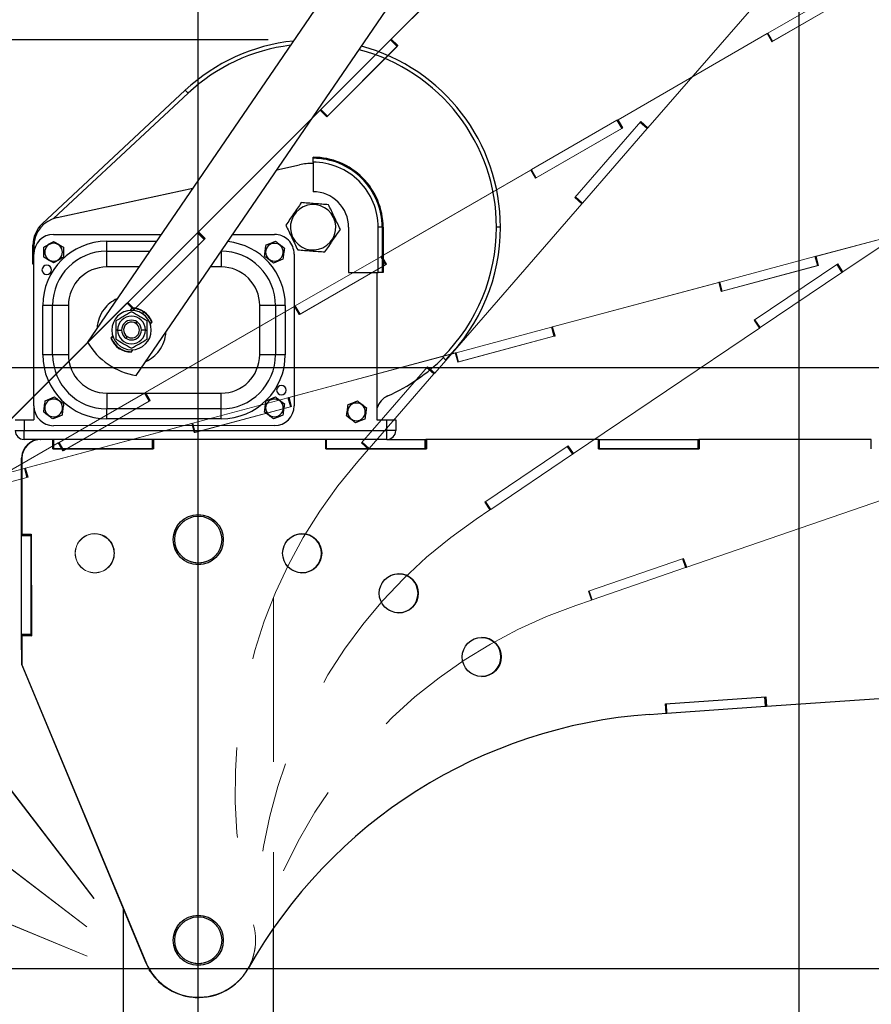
# Paper-space layout 'Sheet7' of a CAD drawing. Header units: inches. Extents: x 2.58 to 9.71, y 0.37 to 7.49.
# Tile 7 of 13: x 4.81 to 5.75, y 4.63 to 5.73. Entities that reach past the tile are written whole.
import ezdxf

# ---------------------------------------------------------------- set-up
doc = ezdxf.new("R2010")
doc.units = ezdxf.units.IN
doc.header["$MEASUREMENT"] = 0
doc.linetypes.add('PHANTOM', pattern=[0.5, 0.25, -0.05, 0.05, -0.05, 0.05, -0.05])
doc.layers.add('FORMAT', color=7, linetype='Continuous')
doc.styles.add('SLDTEXTSTYLE0', font='TXT', dxfattribs={"width": 0.75})
doc.dimstyles.new('SLDDIMSTYLE11', dxfattribs={"dimtxt": 0.104167, "dimasz": 0.13, "dimexe": 0, "dimexo": 0.0625, "dimgap": 0.026042, "dimtad": 0, "dimtih": 1, "dimtoh": 1, "dimdec": 1, "dimlfac": 18, "dimrnd": 1e-09, "dimzin": 12, "dimdsep": 46, "dimtxsty": 'SLDTEXTSTYLE0', "dimsah": 1, "dimcen": 0.09, "dimadec": 0, "dimazin": 3, "dimtfac": 1, "dimtdec": 1, "dimtofl": 0, "dimtmove": 0, "dimatfit": 3, "dimfxl": 1, "dimfrac": 2, "dimtolj": 1, "dimtzin": 12, "dimarcsym": 0})
doc.dimstyles.new('SLDDIMSTYLE13', dxfattribs={"dimtxt": 0.104167, "dimasz": 0.13, "dimexe": 0, "dimexo": 0.0625, "dimgap": 0.026042, "dimtad": 0, "dimtih": 1, "dimtoh": 1, "dimlfac": 18, "dimrnd": 1e-09, "dimzin": 12, "dimdsep": 46, "dimtxsty": 'SLDTEXTSTYLE0', "dimsah": 1, "dimcen": 0.09, "dimadec": 0, "dimazin": 3, "dimtfac": 1, "dimtofl": 0, "dimtmove": 0, "dimatfit": 3, "dimfxl": 1, "dimfrac": 2, "dimtolj": 1, "dimtzin": 12, "dimarcsym": 0})

# ---------------------------------------------------------------- blocks, each defined once
blk = doc.blocks.new('_D_34')
at = {"layer": 'FORMAT', "color": 7}
for p, q in [((6.2033, 6.7415), (3.4416, 6.7415)), ((3.5666, 6.7415), (3.5666, 5.2082)), ((3.4126, 5.1871), (3.3809, 5.1871)), ((3.3809, 5.1871), (3.3809, 5.0216)), ((3.7205, 5.1871), (3.7522, 5.1871)), ((3.7522, 5.1871), (3.7522, 5.0216)), ((3.3809, 5.0216), (3.4126, 5.0216)), ((3.7522, 5.0216), (3.7205, 5.0216)), ((3.5666, 3.3413), (3.5666, 4.8616)), ((4.2917, 3.3413), (3.4416, 3.3413))]:
    blk.add_line(p, q, dxfattribs=at)
for points in [[(3.5666, 6.7415), (3.5466, 6.6115), (3.5866, 6.6115)], [(3.5666, 3.3413), (3.5866, 3.4713), (3.5466, 3.4713)]]:
    blk.add_solid(points, dxfattribs=at)
at = {"layer": 'FORMAT', "color": 7, "char_height": 0.10417, "attachment_point": 1, "style": 'SLDTEXTSTYLE0'}
for s, insert in [('1555', (3.4126, 5.1559)), ('61.2', (3.4319, 4.9959))]:
    blk.add_mtext(s, dxfattribs=dict(at, insert=insert))
blk = doc.blocks.new('_D_37')
at = {"layer": 'FORMAT', "color": 7}
for p, q in [((5.0857, 5.7046), (3.9067, 5.7046)), ((4.0317, 5.7046), (4.0317, 4.6071)), ((3.8778, 4.586), (3.8461, 4.586)), ((3.8461, 4.586), (3.8461, 4.4205)), ((4.1856, 4.586), (4.2173, 4.586)), ((4.2173, 4.586), (4.2173, 4.4205)), ((3.8461, 4.4205), (3.8778, 4.4205)), ((4.2173, 4.4205), (4.1856, 4.4205)), ((4.0317, 3.3413), (4.0317, 4.2604)), ((4.2917, 3.3413), (3.9067, 3.3413))]:
    blk.add_line(p, q, dxfattribs=at)
for points in [[(4.0317, 5.7046), (4.0117, 5.5746), (4.0517, 5.5746)], [(4.0317, 3.3413), (4.0517, 3.4713), (4.0117, 3.4713)]]:
    blk.add_solid(points, dxfattribs=at)
at = {"layer": 'FORMAT', "color": 7, "char_height": 0.10417, "attachment_point": 1, "style": 'SLDTEXTSTYLE0'}
for s, insert in [('1080', (3.8778, 4.5547)), ('42.5', (3.8971, 4.3947))]:
    blk.add_mtext(s, dxfattribs=dict(at, insert=insert))
blk = doc.blocks.new('_D_38')
at = {"layer": 'FORMAT', "color": 7}
for p, q in [((7.3334, 1.5221), (7.3334, 0.5017)), ((5.0084, 0.8078), (5.0084, 0.5017)), ((5.0084, 0.6267), (5.7253, 0.6267)), ((7.3334, 0.6267), (6.6514, 0.6267))]:
    blk.add_line(p, q, dxfattribs=at)
for points in [[(5.0084, 0.6267), (5.1384, 0.6067), (5.1384, 0.6467)], [(7.3334, 0.6267), (7.2034, 0.6467), (7.2034, 0.6067)]]:
    blk.add_solid(points, dxfattribs=at)
at = {"layer": 'FORMAT', "color": 7, "insert": (5.7253, 0.6782), "char_height": 0.10417, "attachment_point": 1, "style": 'SLDTEXTSTYLE0'}
blk.add_mtext('HOOK REACH', dxfattribs=at)

psp = doc.layouts.new('Sheet7')

# ---------------------------------------------------------------- linework, layer by layer
at = {"color": 7, "linetype": 'Continuous'}
for p, q in [((5.00835, 2.00796), (5.00835, 7.34129)), ((5.67502, 2.00796), (5.67502, 7.34129)), ((4.34169, 5.34129), (7.67502, 5.34129)), ((4.34169, 4.67463), (7.67502, 4.67463))]:
    psp.add_line(p, q, dxfattribs=at)
at = {"color": 7, "linetype": 'Continuous', "lineweight": 25}
for p, q in [((5.29258, 5.96484), (4.88544, 5.36951)), ((4.9396, 5.33247), (5.34674, 5.9278)), ((4.83533, 5.50079), (4.99398, 5.64875)), ((4.99696, 5.64555), (4.99398, 5.64875)), ((4.99696, 5.64555), (4.84784, 5.50648)), ((5.13569, 5.57335), (5.13569, 5.57444)), ((5.13569, 5.56898), (5.13569, 5.57335)), ((5.09562, 5.56061), (5.12065, 5.56605)), ((5.13569, 5.56898), (5.13569, 5.53617)), ((4.85183, 5.50761), (5.00224, 5.54031)), ((5.15837, 5.5077), (5.15935, 5.50818)), ((4.83646, 5.49958), (4.83533, 5.50079)), ((5.17507, 5.49681), (5.17508, 5.4465)), ((5.21225, 5.49681), (5.20788, 5.49681)), ((5.20789, 5.4465), (5.20788, 5.49681)), ((5.21225, 5.49681), (5.21226, 5.44651)), ((5.21335, 5.49681), (5.21225, 5.49681)), ((5.21335, 5.49681), (5.21336, 5.44651)), ((5.34349, 5.49683), (5.33911, 5.49683)), ((4.84786, 5.48887), (4.96708, 5.48889)), ((5.04659, 5.48891), (5.09283, 5.48892)), ((5.11303, 5.48589), (5.11205, 5.48542)), ((4.8249, 5.45606), (4.8249, 5.47679)), ((4.82602, 5.47679), (4.8249, 5.47679)), ((4.82599, 5.47555), (4.82599, 5.467)), ((4.83693, 5.46919), (4.83693, 5.47479)), ((4.8588, 5.47479), (4.8588, 5.46919)), ((4.90692, 5.48123), (4.96185, 5.48124)), ((4.90692, 5.47029), (4.90692, 5.48123)), ((5.08348, 5.4772), (5.08866, 5.47934)), ((5.08866, 5.47934), (5.09383, 5.48148)), ((5.08908, 5.47833), (5.08866, 5.47934)), ((4.82602, 5.29858), (4.82599, 5.467)), ((4.83802, 5.46919), (4.83693, 5.46919)), ((4.83693, 5.46359), (4.83693, 5.46919)), ((4.85771, 5.46919), (4.8588, 5.46919)), ((4.8588, 5.46919), (4.8588, 5.46359)), ((4.90692, 5.47029), (4.95437, 5.4703)), ((4.90692, 5.4528), (4.90692, 5.47029)), ((5.03378, 5.47019), (5.03378, 5.45282)), ((5.10219, 5.46126), (5.09701, 5.45913)), ((5.11471, 5.46705), (5.11474, 5.29863)), ((4.826, 5.45606), (4.8249, 5.45606)), ((4.9424, 5.4528), (4.90692, 5.4528)), ((5.03378, 5.45282), (5.0219, 5.45282)), ((5.09701, 5.45913), (5.09184, 5.45699)), ((5.0966, 5.46014), (5.09701, 5.45913)), ((5.17508, 5.4465), (5.20789, 5.4465)), ((5.20654, 5.4465), (5.20657, 5.28334)), ((5.21226, 5.44651), (5.20789, 5.4465)), ((5.21336, 5.44651), (5.21226, 5.44651)), ((4.84678, 5.41013), (4.83585, 5.41013)), ((4.83586, 5.35545), (4.83585, 5.41013)), ((4.86428, 5.41014), (4.84678, 5.41013)), ((4.84679, 5.35545), (4.84678, 5.41013)), ((4.86428, 5.41014), (4.86429, 5.35546)), ((4.93454, 5.40741), (4.93263, 5.40462)), ((4.93332, 5.40466), (4.93483, 5.40686)), ((5.09394, 5.41018), (5.07644, 5.41017)), ((5.07645, 5.35549), (5.07644, 5.41017)), ((5.09394, 5.41018), (5.09395, 5.3555)), ((5.10488, 5.41018), (5.09394, 5.41018)), ((5.10488, 5.41018), (5.10489, 5.3555)), ((4.94662, 5.40086), (4.94786, 5.40267)), ((4.91678, 5.39291), (4.91678, 5.38281)), ((4.93922, 5.39003), (4.94045, 5.39184)), ((4.95177, 5.38281), (4.95177, 5.39291)), ((4.95649, 5.39205), (4.95499, 5.38984)), ((4.9552, 5.38919), (4.95711, 5.39198)), ((4.95674, 5.39143), (4.95649, 5.39205)), ((4.91335, 5.37643), (4.91144, 5.37364)), ((4.91182, 5.37418), (4.91206, 5.37357)), ((4.91206, 5.37357), (4.91357, 5.37577)), ((4.91888, 5.38281), (4.91678, 5.38281)), ((4.91678, 5.38281), (4.91678, 5.3727)), ((4.91888, 5.38281), (4.92334, 5.38281)), ((4.92934, 5.37559), (4.9281, 5.37378)), ((4.94967, 5.38281), (4.94521, 5.38281)), ((4.94967, 5.38281), (4.95177, 5.38281)), ((4.95178, 5.37271), (4.95177, 5.38281)), ((4.84679, 5.35545), (4.83586, 5.35545)), ((4.86429, 5.35546), (4.84679, 5.35545)), ((4.92429, 5.36032), (4.92445, 5.36085)), ((4.93021, 5.3591), (4.93005, 5.35857)), ((4.93523, 5.36096), (4.93373, 5.35876)), ((4.93401, 5.3582), (4.93592, 5.361)), ((5.09395, 5.3555), (5.07645, 5.35549)), ((5.10489, 5.3555), (5.09395, 5.3555)), ((5.27948, 5.35307), (5.27947, 5.35306)), ((5.27947, 5.35306), (5.28033, 5.35221)), ((5.27948, 5.35307), (5.27956, 5.35299)), ((5.28265, 5.3499), (5.27956, 5.35299)), ((4.84372, 5.3065), (4.84889, 5.30864)), ((4.90695, 5.31281), (5.03381, 5.31283)), ((4.90695, 5.31281), (4.90695, 5.29531)), ((5.03381, 5.29534), (5.03381, 5.31283)), ((5.08869, 5.30655), (5.09386, 5.30869)), ((4.82602, 5.29858), (4.82603, 5.28327)), ((4.83854, 5.30437), (4.84372, 5.3065)), ((4.84414, 5.30549), (4.84372, 5.3065)), ((5.08351, 5.30441), (5.08869, 5.30655)), ((5.08911, 5.30554), (5.08869, 5.30655)), ((5.1745, 5.30005), (5.17968, 5.30219)), ((5.17968, 5.30219), (5.18485, 5.30433)), ((5.1801, 5.30118), (5.17968, 5.30219)), ((4.85207, 5.28629), (4.8469, 5.28415)), ((4.85166, 5.2873), (4.85207, 5.28629)), ((4.85725, 5.28843), (4.85207, 5.28629)), ((5.03381, 5.29534), (4.90695, 5.29531)), ((4.90695, 5.28438), (4.90695, 5.29531)), ((5.03381, 5.2844), (5.03381, 5.29534)), ((5.09704, 5.28633), (5.09187, 5.28419)), ((5.09663, 5.28734), (5.09704, 5.28633)), ((5.10222, 5.28847), (5.09704, 5.28633)), ((4.80525, 5.28327), (4.81509, 5.28327)), ((4.81509, 5.28327), (4.81509, 5.27124)), ((4.81509, 5.28327), (4.82603, 5.28327)), ((5.09287, 5.27676), (4.8479, 5.27671)), ((5.03381, 5.2844), (4.90695, 5.28438)), ((5.18803, 5.28198), (5.18286, 5.27984)), ((5.18762, 5.28299), (5.18803, 5.28198)), ((5.19321, 5.28412), (5.18803, 5.28198)), ((5.20657, 5.28334), (5.21754, 5.28334)), ((5.21754, 5.27131), (5.21754, 5.28334)), ((5.21754, 5.28334), (5.22738, 5.28334)), ((5.22738, 5.28334), (5.22738, 5.27131)), ((4.80525, 5.27124), (4.81509, 5.27124)), ((4.81509, 5.27124), (5.21754, 5.27131)), ((4.81509, 5.2614), (4.81509, 5.27124)), ((5.22738, 5.27131), (5.21754, 5.27131)), ((5.21754, 5.26147), (5.21754, 5.27131)), ((5.21754, 5.26147), (4.81509, 5.2614)), ((4.82282, 5.25861), (4.82282, 5.25861)), ((4.83323, 5.2614), (4.83355, 5.2614)), ((4.84711, 5.2614), (4.83355, 5.2614)), ((4.84679, 5.2614), (4.84711, 5.2614)), ((4.84711, 5.25099), (4.84711, 5.2614)), ((4.84711, 5.25098), (4.84711, 5.2614)), ((4.84725, 5.25099), (4.84724, 5.2614)), ((4.8481, 5.25099), (4.8481, 5.2614)), ((4.9575, 5.25101), (4.9575, 5.26142)), ((4.9583, 5.25101), (4.9583, 5.26142)), ((4.95851, 5.26142), (4.95883, 5.26142)), ((5.1497, 5.26145), (4.95883, 5.26142)), ((4.95883, 5.26142), (4.95883, 5.251)), ((5.14938, 5.26146), (5.1497, 5.26145)), ((5.1497, 5.25104), (5.1497, 5.26146)), ((5.1497, 5.25104), (5.1497, 5.26145)), ((5.14983, 5.25104), (5.14983, 5.26146)), ((5.15069, 5.25104), (5.15069, 5.26146)), ((5.21754, 5.26147), (5.26008, 5.26147)), ((5.26009, 5.25106), (5.26008, 5.26147)), ((5.26008, 5.26147), (5.26089, 5.26147)), ((5.26089, 5.25106), (5.26089, 5.26147)), ((5.2611, 5.26147), (5.26089, 5.26147)), ((5.45197, 5.26151), (5.2611, 5.26147)), ((5.2611, 5.26147), (5.26142, 5.26147)), ((5.2611, 5.26147), (5.2611, 5.25106)), ((5.45228, 5.26151), (5.26142, 5.26147)), ((5.26142, 5.26147), (5.26142, 5.25106)), ((5.45229, 5.26151), (5.45197, 5.26151)), ((5.45197, 5.26151), (5.45228, 5.26151)), ((5.45229, 5.25109), (5.45228, 5.26151)), ((5.45229, 5.25109), (5.45229, 5.26151)), ((5.45229, 5.26151), (5.45242, 5.26151)), ((5.45242, 5.25109), (5.45242, 5.26151)), ((5.45242, 5.26151), (5.45328, 5.26151)), ((5.45328, 5.26151), (5.56267, 5.26153)), ((5.45328, 5.25109), (5.45328, 5.26151)), ((5.56267, 5.25111), (5.56267, 5.26153)), ((5.56267, 5.26153), (5.56348, 5.26153)), ((5.56348, 5.25111), (5.56348, 5.26153)), ((5.56369, 5.26153), (5.56348, 5.26153)), ((5.75456, 5.26156), (5.56369, 5.26153)), ((5.56369, 5.26153), (5.56401, 5.26153)), ((5.56369, 5.26153), (5.56369, 5.25111)), ((5.75487, 5.26156), (5.56401, 5.26153)), ((5.56401, 5.26153), (5.56401, 5.25111)), ((5.75487, 5.26156), (5.75456, 5.26156)), ((5.75456, 5.26156), (5.75487, 5.26156)), ((5.75488, 5.25114), (5.75487, 5.26156)), ((4.95883, 5.251), (4.84711, 5.25098)), ((4.84711, 5.25099), (4.84725, 5.25099)), ((4.84711, 5.25099), (4.84711, 5.25099)), ((4.84725, 5.25099), (4.8481, 5.25099)), ((4.8481, 5.25099), (4.9575, 5.25101)), ((4.9575, 5.25101), (4.9583, 5.25101)), ((4.95852, 5.25101), (4.9583, 5.25101)), ((4.95852, 5.25101), (4.95883, 5.251)), ((5.26142, 5.25106), (5.1497, 5.25104)), ((5.1497, 5.25104), (5.14983, 5.25104)), ((5.1497, 5.25104), (5.1497, 5.25104)), ((5.14983, 5.25104), (5.15069, 5.25104)), ((5.15069, 5.25104), (5.26009, 5.25106)), ((5.26009, 5.25106), (5.26089, 5.25106)), ((5.2611, 5.25106), (5.26089, 5.25106)), ((5.2611, 5.25106), (5.26142, 5.25106)), ((5.56401, 5.25111), (5.45229, 5.25109)), ((5.45229, 5.25109), (5.45242, 5.25109)), ((5.45229, 5.25109), (5.45229, 5.25109)), ((5.45242, 5.25109), (5.45328, 5.25109)), ((5.45328, 5.25109), (5.56267, 5.25111)), ((5.56267, 5.25111), (5.56348, 5.25111)), ((5.56369, 5.25111), (5.56348, 5.25111)), ((5.56369, 5.25111), (5.56401, 5.25111)), ((4.81242, 5.15556), (4.81241, 5.24056)), ((4.81241, 5.24056), (4.81273, 5.24056)), ((4.81241, 5.24056), (4.81242, 5.1564)), ((4.81241, 5.24056), (4.81241, 5.24056)), ((4.81273, 5.24056), (4.81274, 5.1564)), ((4.81242, 5.1564), (4.81274, 5.1564)), ((4.82284, 5.15556), (4.81242, 5.15556)), ((4.81242, 5.15473), (4.81242, 5.15556)), ((4.81274, 5.1564), (4.82315, 5.1564)), ((4.82284, 5.15556), (4.82284, 5.1564)), ((4.82284, 5.15473), (4.82284, 5.15556)), ((4.82315, 5.1564), (4.82317, 5.04362)), ((4.82284, 5.15473), (4.81242, 5.15473)), ((4.81244, 5.04529), (4.81242, 5.15473)), ((4.82286, 5.04529), (4.82284, 5.15473)), ((4.82286, 5.04529), (4.81244, 5.04529)), ((4.81244, 5.04445), (4.81244, 5.04529)), ((4.82286, 5.04445), (4.81244, 5.04445)), ((4.81245, 5.0114), (4.81244, 5.04445)), ((4.81244, 5.04362), (4.81276, 5.04362)), ((4.82102, 5.04362), (4.81244, 5.04362)), ((4.81244, 5.04362), (4.81245, 5.0114)), ((4.81276, 5.04362), (4.81277, 5.0114)), ((4.82317, 5.04362), (4.81276, 5.04362)), ((4.82286, 5.04445), (4.82286, 5.04529)), ((4.82286, 5.04362), (4.82286, 5.04445)), ((4.82286, 5.04362), (4.82317, 5.04362)), ((4.81245, 5.0114), (4.81245, 5.0114)), ((4.81245, 5.0114), (4.81277, 5.0114)), ((4.81245, 5.0114), (4.94989, 4.6815)), ((4.81277, 5.0114), (4.95021, 4.68149)), ((5.6387, 4.96552), (5.88691, 4.98293)), ((5.52652, 4.9681), (5.63797, 4.97592)), ((5.63738, 4.96544), (5.63665, 4.97582)), ((5.63818, 4.9655), (5.63745, 4.97588)), ((5.63797, 4.97592), (5.6387, 4.96552)), ((5.52725, 4.95771), (5.52652, 4.9681)), ((5.52726, 4.95772), (5.52653, 4.9681)), ((5.52739, 4.95773), (5.52667, 4.96811)), ((5.52825, 4.95779), (5.52752, 4.96817)), ((5.52825, 4.95779), (5.63738, 4.96544)), ((5.63738, 4.96544), (5.63818, 4.9655)), ((5.63818, 4.9655), (5.63854, 4.96552)), ((5.63838, 4.96553), (5.6387, 4.96552)), ((5.50891, 4.95642), (5.52725, 4.95771)), ((5.52725, 4.95772), (5.52726, 4.95772)), ((5.52726, 4.95772), (5.52739, 4.95773)), ((5.52739, 4.95773), (5.52825, 4.95779)), ((4.92502, 4.74119), (4.92502, 3.40379)), ((5.09169, 3.40379), (5.09169, 4.71919)), ((4.94989, 4.6815), (4.95021, 4.68149)), ((5.00808, 4.64251), (5.0084, 4.64251))]:
    psp.add_line(p, q, dxfattribs=at)
at = {"color": 7, "linetype": 'PHANTOM', "lineweight": 18}
for p, q in [((5.35719, 5.84039), (5.22223, 5.70543)), ((5.35742, 5.84061), (5.22246, 5.70565)), ((5.50711, 5.60726), (5.67035, 5.79505)), ((5.64007, 5.7121), (5.73481, 5.7668)), ((5.74118, 5.75844), (5.64442, 5.70258)), ((5.64528, 5.70308), (5.74002, 5.75778)), ((5.63933, 5.71167), (5.64007, 5.7121)), ((5.64528, 5.70308), (5.64007, 5.7121)), ((5.14416, 5.62735), (5.22151, 5.70471)), ((5.22151, 5.70471), (5.22208, 5.70528)), ((5.22887, 5.69734), (5.22151, 5.70471)), ((5.22223, 5.70543), (5.22208, 5.70528)), ((5.22944, 5.69791), (5.22208, 5.70528)), ((5.22223, 5.70543), (5.22246, 5.70565)), ((5.22223, 5.70543), (5.2296, 5.69806)), ((5.22246, 5.70565), (5.22982, 5.69829)), ((5.63894, 5.71145), (5.47365, 5.61601)), ((5.63921, 5.7116), (5.47392, 5.61617)), ((5.63921, 5.7116), (5.63894, 5.71145)), ((5.63894, 5.71145), (5.63921, 5.7116)), ((5.63921, 5.7116), (5.63933, 5.71167)), ((5.63921, 5.7116), (5.63921, 5.7116)), ((5.64442, 5.70258), (5.63921, 5.7116)), ((5.64454, 5.70265), (5.63933, 5.71167)), ((5.64442, 5.70258), (5.64454, 5.70265)), ((5.64443, 5.70259), (5.64442, 5.70258)), ((5.64454, 5.70265), (5.64528, 5.70308)), ((5.22982, 5.69829), (5.15082, 5.61928)), ((5.15152, 5.61999), (5.22887, 5.69734)), ((5.22887, 5.69734), (5.22944, 5.69791)), ((5.2296, 5.69806), (5.22944, 5.69791)), ((5.2296, 5.69806), (5.22982, 5.69829)), ((5.14323, 5.62643), (5.00827, 5.49147)), ((5.14345, 5.62665), (5.00849, 5.49169)), ((5.14345, 5.62665), (5.14323, 5.62643)), ((5.14323, 5.62643), (5.14345, 5.62665)), ((5.14345, 5.62665), (5.14355, 5.62675)), ((5.15082, 5.61929), (5.14345, 5.62665)), ((5.15082, 5.61928), (5.14345, 5.62665)), ((5.14355, 5.62675), (5.14416, 5.62735)), ((5.15091, 5.61938), (5.14355, 5.62675)), ((5.15152, 5.61999), (5.14416, 5.62735)), ((5.15082, 5.61929), (5.15091, 5.61938)), ((5.15082, 5.61929), (5.15082, 5.61929)), ((5.15091, 5.61938), (5.15152, 5.61999)), ((5.37802, 5.56081), (5.47276, 5.6155)), ((5.42596, 5.52978), (5.49925, 5.6141)), ((5.47276, 5.6155), (5.47346, 5.61591)), ((5.47797, 5.60648), (5.47276, 5.6155)), ((5.47365, 5.61601), (5.47346, 5.61591)), ((5.47867, 5.60689), (5.47346, 5.61591)), ((5.47365, 5.61601), (5.47392, 5.61617)), ((5.47365, 5.61601), (5.47885, 5.60699)), ((5.47392, 5.61617), (5.47913, 5.60715)), ((5.50677, 5.60688), (5.49891, 5.61371)), ((5.49925, 5.6141), (5.50711, 5.60726)), ((5.47913, 5.60715), (5.38237, 5.55129)), ((5.38323, 5.55178), (5.47797, 5.60648)), ((5.43447, 5.52371), (5.50624, 5.60627)), ((5.47797, 5.60648), (5.47867, 5.60689)), ((5.47885, 5.60699), (5.47867, 5.60689)), ((5.47885, 5.60699), (5.47913, 5.60715)), ((5.50624, 5.60627), (5.49838, 5.6131)), ((5.50624, 5.60627), (5.50677, 5.60688)), ((5.50677, 5.60688), (5.507, 5.60715)), ((5.50689, 5.60704), (5.50711, 5.60726)), ((5.72341, 5.44746), (5.92969, 5.5866)), ((5.37689, 5.56015), (5.2116, 5.46472)), ((5.37717, 5.56031), (5.21187, 5.46488)), ((5.37716, 5.56031), (5.37689, 5.56015)), ((5.37689, 5.56015), (5.37717, 5.56031)), ((5.37716, 5.56031), (5.37728, 5.56038)), ((5.38237, 5.55129), (5.37716, 5.56031)), ((5.38237, 5.55129), (5.37717, 5.56031)), ((5.37728, 5.56038), (5.37802, 5.56081)), ((5.38249, 5.55136), (5.37728, 5.56038)), ((5.38323, 5.55178), (5.37802, 5.56081)), ((5.38237, 5.55129), (5.38249, 5.55136)), ((5.38238, 5.55129), (5.38237, 5.55129)), ((5.38249, 5.55136), (5.38323, 5.55178)), ((5.43382, 5.52294), (5.42596, 5.52978)), ((5.43382, 5.52296), (5.42597, 5.52979)), ((5.43391, 5.52306), (5.42605, 5.52989)), ((5.43447, 5.52371), (5.42662, 5.53054)), ((5.27058, 5.33515), (5.43382, 5.52294)), ((5.43381, 5.52295), (5.43382, 5.52296)), ((5.43382, 5.52296), (5.43391, 5.52306)), ((5.43391, 5.52306), (5.43447, 5.52371)), ((5.87771, 5.51397), (5.69335, 5.46457)), ((5.87802, 5.51405), (5.69366, 5.46465)), ((4.93019, 5.41339), (5.00755, 5.49074)), ((5.01586, 5.48432), (4.93686, 5.40532)), ((4.93756, 5.40603), (5.01491, 5.48338)), ((5.00755, 5.49074), (5.00812, 5.49131)), ((5.01491, 5.48338), (5.00755, 5.49074)), ((5.00827, 5.49147), (5.00812, 5.49131)), ((5.01548, 5.48395), (5.00812, 5.49131)), ((5.00827, 5.49147), (5.00849, 5.49169)), ((5.00827, 5.49147), (5.01563, 5.4841)), ((5.00849, 5.49169), (5.01586, 5.48432)), ((5.01491, 5.48338), (5.01548, 5.48395)), ((5.01563, 5.4841), (5.01548, 5.48395)), ((5.01563, 5.4841), (5.01586, 5.48432)), ((5.11598, 5.40951), (5.21071, 5.46421)), ((5.21071, 5.46421), (5.21141, 5.46461)), ((5.21592, 5.45519), (5.21071, 5.46421)), ((5.2116, 5.46472), (5.21141, 5.46461)), ((5.21662, 5.45559), (5.21141, 5.46461)), ((5.2116, 5.46472), (5.21187, 5.46488)), ((5.2116, 5.46472), (5.2168, 5.4557)), ((5.21187, 5.46488), (5.21708, 5.45586)), ((5.5867, 5.436), (5.69237, 5.46431)), ((5.69237, 5.46431), (5.69315, 5.46452)), ((5.69506, 5.45425), (5.69237, 5.46431)), ((5.69335, 5.46457), (5.69315, 5.46452)), ((5.69584, 5.45446), (5.69315, 5.46452)), ((5.69335, 5.46457), (5.69366, 5.46465)), ((5.69335, 5.46457), (5.69605, 5.45451)), ((5.69366, 5.46465), (5.69636, 5.45459)), ((5.21708, 5.45586), (5.12032, 5.39999)), ((5.12118, 5.40049), (5.21592, 5.45519)), ((5.21592, 5.45519), (5.21662, 5.45559)), ((5.2168, 5.4557), (5.21662, 5.45559)), ((5.2168, 5.4557), (5.21708, 5.45586)), ((5.69636, 5.45459), (5.58844, 5.42568)), ((5.5894, 5.42593), (5.69506, 5.45425)), ((5.62497, 5.39362), (5.71759, 5.4561)), ((5.69506, 5.45425), (5.69584, 5.45446)), ((5.69605, 5.45451), (5.69584, 5.45446)), ((5.69605, 5.45451), (5.69636, 5.45459)), ((5.72231, 5.44673), (5.71649, 5.45536)), ((5.72298, 5.44718), (5.71716, 5.45581)), ((5.71759, 5.4561), (5.72341, 5.44746)), ((5.63162, 5.38556), (5.72231, 5.44673)), ((5.72231, 5.44673), (5.72298, 5.44718)), ((5.72298, 5.44718), (5.72328, 5.44738)), ((5.72314, 5.4473), (5.72341, 5.44746)), ((5.58543, 5.43566), (5.40107, 5.38626)), ((5.58574, 5.43574), (5.40138, 5.38634)), ((5.58574, 5.43574), (5.58543, 5.43566)), ((5.58543, 5.43566), (5.58574, 5.43574)), ((5.58574, 5.43574), (5.58587, 5.43577)), ((5.58844, 5.42568), (5.58574, 5.43574)), ((5.58844, 5.42568), (5.58574, 5.43574)), ((5.58587, 5.43577), (5.5867, 5.436)), ((5.58857, 5.42571), (5.58587, 5.43577)), ((5.5894, 5.42593), (5.5867, 5.436)), ((5.58844, 5.42568), (5.58857, 5.42571)), ((5.58844, 5.42568), (5.58844, 5.42568)), ((5.58857, 5.42571), (5.5894, 5.42593)), ((4.92927, 5.41246), (4.79431, 5.2775)), ((4.92949, 5.41269), (4.79453, 5.27773)), ((4.92949, 5.41269), (4.92927, 5.41246)), ((4.92927, 5.41246), (4.92949, 5.41269)), ((4.92949, 5.41269), (4.92959, 5.41278)), ((4.93686, 5.40532), (4.92949, 5.41269)), ((4.93686, 5.40532), (4.92949, 5.41269)), ((4.92959, 5.41278), (4.93019, 5.41339)), ((4.93695, 5.40542), (4.92959, 5.41278)), ((4.93756, 5.40603), (4.93019, 5.41339)), ((5.11484, 5.40886), (4.94955, 5.31342)), ((5.11512, 5.40901), (4.94982, 5.31358)), ((5.11512, 5.40902), (5.11484, 5.40886)), ((5.11484, 5.40886), (5.11512, 5.40901)), ((5.11512, 5.40902), (5.11523, 5.40908)), ((5.12032, 5.39999), (5.11512, 5.40902)), ((5.12032, 5.39999), (5.11512, 5.40901)), ((5.11523, 5.40908), (5.11598, 5.40951)), ((5.12044, 5.40006), (5.11523, 5.40908)), ((5.12118, 5.40049), (5.11598, 5.40951)), ((4.93686, 5.40532), (4.93695, 5.40542)), ((4.93686, 5.40533), (4.93686, 5.40532)), ((4.93695, 5.40542), (4.93756, 5.40603)), ((5.12032, 5.39999), (5.12044, 5.40006)), ((5.12033, 5.4), (5.12032, 5.39999)), ((5.12044, 5.40006), (5.12118, 5.40049)), ((5.29442, 5.35768), (5.40009, 5.38599)), ((5.40009, 5.38599), (5.40087, 5.3862)), ((5.40278, 5.37593), (5.40009, 5.38599)), ((5.40107, 5.38626), (5.40087, 5.3862)), ((5.40356, 5.37614), (5.40087, 5.3862)), ((5.40107, 5.38626), (5.40138, 5.38634)), ((5.40107, 5.38626), (5.40377, 5.3762)), ((5.40138, 5.38634), (5.40408, 5.37628)), ((5.42452, 5.24584), (5.63079, 5.38498)), ((5.63079, 5.38498), (5.62497, 5.39362)), ((5.6308, 5.385), (5.62498, 5.39363)), ((5.63091, 5.38508), (5.62509, 5.3937)), ((5.63162, 5.38556), (5.6258, 5.39418)), ((5.63079, 5.38499), (5.6308, 5.385)), ((5.6308, 5.385), (5.63091, 5.38508)), ((5.63091, 5.38508), (5.63162, 5.38556)), ((5.40408, 5.37628), (5.29616, 5.34736)), ((5.29712, 5.34762), (5.40278, 5.37593)), ((5.40278, 5.37593), (5.40356, 5.37614)), ((5.40377, 5.3762), (5.40356, 5.37614)), ((5.40377, 5.3762), (5.40408, 5.37628)), ((5.29316, 5.35734), (5.1088, 5.30794)), ((5.29346, 5.35742), (5.1091, 5.30802)), ((5.29346, 5.35742), (5.29316, 5.35734)), ((5.29316, 5.35734), (5.29346, 5.35742)), ((5.29346, 5.35742), (5.29359, 5.35746)), ((5.29616, 5.34736), (5.29346, 5.35742)), ((5.29616, 5.34736), (5.29346, 5.35742)), ((5.29359, 5.35746), (5.29442, 5.35768)), ((5.29629, 5.3474), (5.29359, 5.35746)), ((5.29712, 5.34762), (5.29442, 5.35768)), ((5.18943, 5.25766), (5.26272, 5.34198)), ((5.26971, 5.33416), (5.26185, 5.34099)), ((5.27024, 5.33477), (5.26238, 5.3416)), ((5.26272, 5.34198), (5.27058, 5.33515)), ((5.29616, 5.34736), (5.29629, 5.3474)), ((5.29616, 5.34736), (5.29616, 5.34736)), ((5.29629, 5.3474), (5.29712, 5.34762)), ((5.19794, 5.2516), (5.26971, 5.33416)), ((5.26971, 5.33416), (5.27024, 5.33477)), ((5.27024, 5.33477), (5.27047, 5.33504)), ((5.27036, 5.33493), (5.27058, 5.33515)), ((4.85393, 5.25822), (4.94866, 5.31291)), ((4.94866, 5.31291), (4.94936, 5.31332)), ((4.95387, 5.30389), (4.94866, 5.31291)), ((4.94955, 5.31342), (4.94936, 5.31332)), ((4.95457, 5.3043), (4.94936, 5.31332)), ((4.94955, 5.31342), (4.94982, 5.31358)), ((4.94955, 5.31342), (4.95476, 5.3044)), ((4.94982, 5.31358), (4.95503, 5.30456)), ((5.10781, 5.30768), (5.10859, 5.30789)), ((5.1088, 5.30794), (5.10859, 5.30789)), ((5.11129, 5.29783), (5.10859, 5.30789)), ((5.1088, 5.30794), (5.1091, 5.30802)), ((5.1088, 5.30794), (5.11149, 5.29788)), ((5.1091, 5.30802), (5.1118, 5.29796)), ((4.95503, 5.30456), (4.85827, 5.2487)), ((4.85914, 5.2492), (4.95387, 5.30389)), ((4.95387, 5.30389), (4.95457, 5.3043)), ((4.95476, 5.3044), (4.95457, 5.3043)), ((4.95476, 5.3044), (4.95503, 5.30456)), ((5.00215, 5.27937), (5.10781, 5.30768)), ((5.1118, 5.29796), (5.00388, 5.26905)), ((5.00484, 5.2693), (5.11051, 5.29762)), ((5.11051, 5.29762), (5.10781, 5.30768)), ((5.11051, 5.29762), (5.11129, 5.29783)), ((5.11149, 5.29788), (5.11129, 5.29783)), ((5.11149, 5.29788), (5.1118, 5.29796)), ((5.00088, 5.27903), (4.81652, 5.22963)), ((5.00119, 5.27911), (4.81682, 5.22971)), ((5.00119, 5.27911), (5.00088, 5.27903)), ((5.00088, 5.27903), (5.00119, 5.27911)), ((5.00119, 5.27911), (5.00132, 5.27914)), ((5.00388, 5.26905), (5.00119, 5.27911)), ((5.00388, 5.26905), (5.00119, 5.27911)), ((5.00132, 5.27914), (5.00215, 5.27937)), ((5.00401, 5.26908), (5.00132, 5.27914)), ((5.00484, 5.2693), (5.00215, 5.27937)), ((5.00388, 5.26905), (5.00401, 5.26908)), ((5.00388, 5.26905), (5.00388, 5.26905)), ((5.00401, 5.26908), (5.00484, 5.2693)), ((4.85279, 5.25756), (4.6875, 5.16213)), ((4.85307, 5.25772), (4.68777, 5.16229)), ((4.85307, 5.25772), (4.85279, 5.25756)), ((4.85279, 5.25756), (4.85307, 5.25772)), ((4.85307, 5.25772), (4.85318, 5.25779)), ((4.85828, 5.2487), (4.85307, 5.25772)), ((4.85827, 5.2487), (4.85307, 5.25772)), ((4.85318, 5.25779), (4.85393, 5.25822)), ((4.85839, 5.24877), (4.85318, 5.25779)), ((4.85914, 5.2492), (4.85393, 5.25822)), ((5.19729, 5.25083), (5.18943, 5.25766)), ((5.19729, 5.25085), (5.18944, 5.25767)), ((5.19738, 5.25095), (5.18952, 5.25777)), ((5.19794, 5.2516), (5.19009, 5.25842)), ((5.32607, 5.192), (5.41869, 5.25447)), ((5.42341, 5.24511), (5.41759, 5.25373)), ((5.42408, 5.24556), (5.41826, 5.25419)), ((5.41869, 5.25447), (5.42452, 5.24584)), ((4.85828, 5.2487), (4.85827, 5.2487)), ((4.85828, 5.2487), (4.85839, 5.24877)), ((4.85839, 5.24877), (4.85914, 5.2492)), ((5.18523, 5.23695), (5.19729, 5.25083)), ((5.19728, 5.25084), (5.19729, 5.25085)), ((5.19729, 5.25085), (5.19738, 5.25095)), ((5.19738, 5.25095), (5.19794, 5.2516)), ((5.33272, 5.18393), (5.42341, 5.24511)), ((5.42341, 5.24511), (5.42408, 5.24556)), ((5.42408, 5.24556), (5.42438, 5.24576)), ((5.42424, 5.24568), (5.42452, 5.24584)), ((4.70987, 5.20105), (4.81553, 5.22936)), ((4.81553, 5.22936), (4.81631, 5.22957)), ((4.81823, 5.2193), (4.81553, 5.22936)), ((4.81652, 5.22963), (4.81631, 5.22957)), ((4.81901, 5.21951), (4.81631, 5.22957)), ((4.81652, 5.22963), (4.81682, 5.22971)), ((4.81682, 5.22971), (4.81952, 5.21965)), ((4.81952, 5.21965), (4.7116, 5.19073)), ((4.71256, 5.19099), (4.81823, 5.2193)), ((4.81823, 5.2193), (4.81901, 5.21951)), ((4.81921, 5.21957), (4.81901, 5.21951)), ((4.81921, 5.21957), (4.81952, 5.21965)), ((5.55009, 5.11973), (5.78535, 5.20074)), ((5.33189, 5.18336), (5.32607, 5.192)), ((5.3319, 5.18338), (5.32608, 5.192)), ((5.33201, 5.18345), (5.32619, 5.19208)), ((5.33272, 5.18393), (5.32691, 5.19256)), ((5.31665, 5.17308), (5.33189, 5.18336)), ((5.33189, 5.18337), (5.3319, 5.18338)), ((5.3319, 5.18338), (5.33201, 5.18345)), ((5.33201, 5.18345), (5.33272, 5.18393)), ((5.44106, 5.0932), (5.5467, 5.12958)), ((5.54883, 5.11931), (5.54545, 5.12915)), ((5.5496, 5.11957), (5.54621, 5.12941)), ((5.5467, 5.12958), (5.55009, 5.11973)), ((5.4454, 5.08369), (5.54883, 5.11931)), ((5.54883, 5.11931), (5.5496, 5.11957)), ((5.5496, 5.11957), (5.54994, 5.11969)), ((5.54978, 5.11965), (5.55009, 5.11973)), ((5.44445, 5.08335), (5.44106, 5.0932)), ((5.44446, 5.08337), (5.44108, 5.0932)), ((5.44459, 5.08341), (5.4412, 5.09325)), ((5.4454, 5.08369), (5.44201, 5.09353)), ((5.09169, 3.40379), (5.09169, 5.08606)), ((5.42707, 5.07736), (5.44445, 5.08335)), ((5.44445, 5.08336), (5.44446, 5.08337)), ((5.44446, 5.08337), (5.44459, 5.08341)), ((5.44459, 5.08341), (5.4454, 5.08369)), ((4.74009, 4.95033), (4.95818, 4.6672)), ((4.7404, 4.95041), (4.95849, 4.66728)), ((4.68596, 4.87257), (4.9699, 4.65554)), ((4.68624, 4.87273), (4.97018, 4.65569)), ((5.09169, 3.40379), (5.09169, 4.85952)), ((4.65403, 4.78367), (4.98447, 4.64752)), ((4.65381, 4.78345), (4.98424, 4.6473)), ((5.09169, 3.40379), (5.09169, 4.75691)), ((4.92502, 4.71026), (4.92502, 3.40379)), ((4.92502, 4.68984), (4.92502, 3.40379)), ((4.92502, 4.6717), (4.92502, 3.40379)), ((4.95818, 4.6672), (4.95849, 4.66728)), ((4.9699, 4.65554), (4.97018, 4.65569)), ((5.05296, 4.66087), (5.05319, 4.66109)), ((4.98424, 4.6473), (4.98447, 4.64752)), ((5.02448, 4.64459), (5.02479, 4.64468)), ((5.03979, 4.65086), (5.04007, 4.65101))]:
    psp.add_line(p, q, dxfattribs=at)
at = {"color": 7, "linetype": 'Continuous', "lineweight": 25, "flags": 128}
psp.add_lwpolyline([(4.91914, 5.36341), (4.91877, 5.36379), (4.91831, 5.36409)], dxfattribs=at)
at = {"color": 7, "linetype": 'Continuous', "lineweight": 25}
for centre, radius in [((5.00835, 5.15032), 0.02778), ((5.00835, 5.15032), 0.02604), ((5.12357, 5.13519), 0.02169), ((5.23072, 5.09081), 0.02169), ((5.32274, 5.02019), 0.02169), ((5.00835, 4.70588), 0.02778), ((5.00835, 4.70588), 0.02604)]:
    psp.add_circle(centre, radius, dxfattribs=at)
at = {"color": 7, "linetype": 'PHANTOM', "lineweight": 18}
for centre, radius in [((5.00835, 5.15032), 0.02778), ((5.00835, 5.15032), 0.02778), ((5.00835, 5.15032), 0.02778), ((5.00835, 5.15032), 0.02604), ((5.00835, 5.15032), 0.02604), ((5.00835, 5.15032), 0.02604), ((4.89348, 5.13532), 0.02169), ((4.89356, 5.1353), 0.02169), ((4.89363, 5.13525), 0.02169), ((5.12354, 5.13526), 0.02169), ((5.12359, 5.13522), 0.02169), ((5.23074, 5.09081), 0.02169), ((5.00835, 4.70588), 0.02778), ((5.00835, 4.70588), 0.02778), ((5.00835, 4.70588), 0.02778), ((5.00835, 4.70588), 0.02604), ((5.00835, 4.70588), 0.02604), ((5.00835, 4.70588), 0.02604)]:
    psp.add_circle(centre, radius, dxfattribs=at)
at = {"color": 7, "linetype": 'Continuous', "lineweight": 25}
for centre, radius, start, end in [((5.1357, 5.4968), 0.20779, 96.05062, 133.00434), ((5.1357, 5.4968), 0.20341, 97.10834, 133.00434), ((5.1357, 5.4968), 0.20341, 0.01, 75.49245), ((5.1357, 5.4968), 0.20779, 0.01, 75.05734), ((5.1357, 5.4968), 0.07765, 0.01, 90.01), ((5.1357, 5.4968), 0.07655, 0.01, 90.01), ((5.1357, 5.4968), 0.07087, 90.01, 102.26428), ((5.1357, 5.4968), 0.07218, 0.01, 90.01), ((5.1357, 5.4968), 0.03937, 0.01, 90.01), ((5.1357, 5.4968), 0.02515, 25.69285, 205.69285), ((4.8588, 5.47555), 0.03281, 102.26428, 180.01), ((5.1357, 5.4968), 0.02515, 205.69285, 25.69285), ((4.85771, 5.4768), 0.03281, 133.00434, 180.01), ((5.1357, 5.4968), 0.20341, 315.01, 0.01), ((5.1357, 5.4968), 0.20779, 315.01, 0.01), ((4.84787, 5.467), 0.02187, 90.01, 180.01), ((5.09284, 5.46704), 0.02187, 0.01, 90.01), ((4.90693, 5.41014), 0.07108, 90.01, 180.01), ((4.84787, 5.46919), 0.00984, 0.01, 180.01), ((5.03379, 5.41017), 0.07108, 0.01, 84.10561), ((5.09284, 5.46923), 0.00984, 112.45828, 292.45828), ((5.09284, 5.46923), 0.00984, 292.45828, 112.45828), ((4.84787, 5.46919), 0.00984, 180.01, 0.01), ((4.90693, 5.41014), 0.06015, 90.01, 180.01), ((5.03379, 5.41017), 0.06015, 0.01, 90.01), ((4.84021, 5.4495), 0.00525, 0.01, 180.01), ((4.90693, 5.41014), 0.04265, 90.01, 180.01), ((5.03379, 5.41017), 0.04265, 0.01, 90.01), ((4.84021, 5.4495), 0.00525, 180.01, 0.01), ((4.93428, 5.38281), 0.03828, 114.62937, 142.83699), ((4.93428, 5.38281), 0.02461, 21.8831, 89.38107), ((4.93428, 5.38281), 0.02406, 55.63208, 88.68782), ((4.93428, 5.38281), 0.03828, 142.83699, 176.6348), ((4.93428, 5.38281), 0.02187, 0.01, 180.01), ((4.93428, 5.38281), 0.01539, 0.01, 180.01), ((4.93428, 5.38281), 0.02406, 22.57635, 55.63208), ((4.93428, 5.38281), 0.01094, 0.01, 180.01), ((4.93428, 5.38281), 0.00875, 55.63208, 235.63208), ((4.93428, 5.38281), 0.00875, 235.63208, 55.63208), ((4.93428, 5.38281), 0.02461, 201.8831, 269.38107), ((4.93428, 5.38281), 0.02406, 202.57635, 235.63208), ((4.93428, 5.38281), 0.02187, 180.01, 0.01), ((4.93428, 5.38281), 0.01539, 180.01, 0.01), ((4.93428, 5.38281), 0.01094, 180.01, 0.01), ((4.93428, 5.38281), 0.03828, 322.83699, 356.6348), ((4.95156, 5.40808), 0.07655, 210.25515, 261.00902), ((4.93428, 5.38281), 0.02406, 235.63208, 268.68782), ((4.90694, 5.35546), 0.07108, 180.01, 270.01), ((4.90694, 5.35546), 0.06015, 180.01, 270.01), ((4.90694, 5.35546), 0.04265, 180.01, 270.01), ((4.93428, 5.38281), 0.02439, 245.99841, 260.16573), ((4.93428, 5.38281), 0.03828, 294.62937, 322.83699), ((5.0338, 5.35549), 0.06015, 270.01, 0.01), ((5.0338, 5.35549), 0.07108, 270.01, 0.01), ((5.0338, 5.35549), 0.04265, 270.01, 0.01), ((5.1357, 5.4968), 0.20451, 293.95109, 315.00694), ((5.10052, 5.31613), 0.00525, 0.01, 180.01), ((5.10052, 5.31613), 0.00525, 180.01, 0.01), ((5.2276, 5.28991), 0.02187, 113.95109, 164.10691), ((4.8479, 5.29859), 0.02187, 180.01, 270.01), ((4.8479, 5.2964), 0.00984, 112.45828, 292.45828), ((4.8479, 5.2964), 0.00984, 292.45828, 112.45828), ((5.09287, 5.29644), 0.00984, 112.45828, 292.45828), ((5.09287, 5.29644), 0.00984, 292.45828, 112.45828), ((5.09287, 5.29863), 0.02187, 270.01, 0.01), ((5.18386, 5.29208), 0.00984, 112.45828, 292.45828), ((5.18386, 5.29208), 0.00984, 292.45828, 112.45828), ((4.81509, 5.27124), 0.00984, 180.01, 270.01), ((5.21754, 5.27131), 0.00984, 270.01, 0.01), ((4.83324, 5.24057), 0.02083, 90.02336, 180.02303), ((4.83324, 5.24057), 0.02083, 120.01, 180.01), ((4.83356, 5.24057), 0.02083, 90.02336, 180.02303), ((4.83324, 5.24057), 0.02083, 90.01, 120.01), ((5.12325, 5.1352), 0.0217, 270.03021, 89.73654), ((5.2304, 5.09081), 0.0217, 270.03021, 89.73654), ((5.32241, 5.0202), 0.0217, 270.03021, 89.73654), ((5.5478, 4.40251), 0.55528, 94.01677, 150.63669), ((5.00836, 4.70584), 0.06334, 202.6076, 269.7513), ((5.00867, 4.70583), 0.06333, 202.60363, 330.63935)]:
    psp.add_arc(centre, radius, start, end, dxfattribs=at)
at = {"color": 7, "linetype": 'PHANTOM', "lineweight": 18}
for centre, radius, start, end in [((5.60434, 4.87271), 0.55528, 139.00677, 195.62669), ((5.62722, 4.71277), 0.55528, 124.00677, 180.62669), ((4.89324, 5.1351), 0.0217, 315.02021, 134.72654), ((4.89327, 5.13515), 0.0217, 300.02021, 119.72654), ((4.89332, 5.13517), 0.0217, 285.02021, 104.72654), ((5.12325, 5.1351), 0.0217, 300.02021, 119.72654), ((5.12328, 5.13515), 0.0217, 285.02021, 104.72654), ((5.23043, 5.09074), 0.0217, 285.02021, 104.72654), ((5.60791, 4.55236), 0.55528, 109.00677, 165.62669), ((5.0086, 4.70607), 0.06333, 247.59363, 15.62935), ((5.00865, 4.706), 0.06333, 232.59363, 0.62935), ((5.00867, 4.70592), 0.06333, 217.59363, 345.62935), ((5.00837, 4.70585), 0.06334, 217.5976, 284.7413), ((5.00837, 4.70585), 0.06334, 232.5976, 299.7413), ((5.00838, 4.70586), 0.06334, 247.5976, 314.7413)]:
    psp.add_arc(centre, radius, start, end, dxfattribs=at)
at = {"color": 7, "linetype": 'Continuous', "lineweight": 25}
for points, knots in [([(5.12256, 5.52411), (5.12116, 5.52206), (5.11837, 5.51796), (5.11403, 5.51161), (5.10969, 5.50524), (5.10688, 5.50113), (5.10548, 5.49907)], [0, 0, 0, 0, 0.2497265, 0.499061, 0.7496587, 1, 1, 1, 1]), ([(5.15278, 5.52183), (5.15031, 5.52202), (5.14536, 5.52239), (5.13769, 5.52297), (5.13, 5.52355), (5.12504, 5.52392), (5.12256, 5.52411)], [0, 0, 0, 0, 0.2497265, 0.499061, 0.7496587, 1, 1, 1, 1]), ([(5.15935, 5.50818), (5.15823, 5.5105), (5.15601, 5.51513), (5.15386, 5.5196), (5.15278, 5.52183)], [0, 0, 0, 0, 0.50201449, 1, 1, 1, 1]), ([(5.16592, 5.49452), (5.16484, 5.49677), (5.16269, 5.50124), (5.16046, 5.50587), (5.15935, 5.50818)], [0, 0, 0, 0, 0.50167, 1, 1, 1, 1]), ([(5.10548, 5.49907), (5.10655, 5.49685), (5.10871, 5.49237), (5.11093, 5.48774), (5.11205, 5.48542)], [0, 0, 0, 0, 0.4979855, 1, 1, 1, 1]), ([(5.14884, 5.46949), (5.15024, 5.47154), (5.15303, 5.47563), (5.15737, 5.48199), (5.16172, 5.48836), (5.16452, 5.49247), (5.16592, 5.49452)], [0, 0, 0, 0, 0.2497265, 0.499061, 0.7496587, 1, 1, 1, 1]), ([(5.11205, 5.48542), (5.11316, 5.48311), (5.11538, 5.47849), (5.11754, 5.47401), (5.11862, 5.47176)], [0, 0, 0, 0, 0.49833002, 1, 1, 1, 1]), ([(4.83693, 5.47479), (4.83874, 5.47583), (4.84237, 5.47793), (4.84603, 5.48004), (4.84786, 5.4811)], [0, 0, 0, 0, 0.4994676, 1, 1, 1, 1]), ([(4.84786, 5.4811), (4.84969, 5.48004), (4.85336, 5.47793), (4.85699, 5.47584), (4.8588, 5.47479)], [0, 0, 0, 0, 0.4992296, 1, 1, 1, 1]), ([(5.08183, 5.46468), (5.08211, 5.46678), (5.08266, 5.47097), (5.08321, 5.47512), (5.08348, 5.4772)], [0, 0, 0, 0, 0.4992296, 1, 1, 1, 1]), ([(5.09383, 5.48148), (5.09549, 5.4802), (5.09881, 5.47765), (5.10216, 5.47507), (5.10384, 5.47378)], [0, 0, 0, 0, 0.4994676, 1, 1, 1, 1]), ([(5.10384, 5.47378), (5.10357, 5.47169), (5.10301, 5.46749), (5.10246, 5.46334), (5.10219, 5.46126)], [0, 0, 0, 0, 0.4992296, 1, 1, 1, 1]), ([(5.11862, 5.47176), (5.12109, 5.47158), (5.12604, 5.47121), (5.13371, 5.47063), (5.1414, 5.47005), (5.14636, 5.46967), (5.14884, 5.46949)], [0, 0, 0, 0, 0.2497265, 0.499061, 0.7496587, 1, 1, 1, 1]), ([(4.84787, 5.45728), (4.84604, 5.45833), (4.84238, 5.46045), (4.83875, 5.46254), (4.83693, 5.46359)], [0, 0, 0, 0, 0.49922964, 1, 1, 1, 1]), ([(4.8588, 5.46359), (4.85699, 5.46255), (4.85337, 5.46045), (4.8497, 5.45834), (4.84787, 5.45728)], [0, 0, 0, 0, 0.49946764, 1, 1, 1, 1]), ([(5.09184, 5.45699), (5.09018, 5.45826), (5.08686, 5.46081), (5.08351, 5.46339), (5.08183, 5.46468)], [0, 0, 0, 0, 0.4994676, 1, 1, 1, 1]), ([(4.84889, 5.30864), (4.85055, 5.30737), (4.85387, 5.30482), (4.85722, 5.30224), (4.8589, 5.30095)], [0, 0, 0, 0, 0.4994676, 1, 1, 1, 1]), ([(5.09386, 5.30869), (5.09552, 5.30741), (5.09884, 5.30486), (5.10219, 5.30228), (5.10387, 5.30099)], [0, 0, 0, 0, 0.4994676, 1, 1, 1, 1]), ([(4.83689, 5.29185), (4.83717, 5.29394), (4.83772, 5.29814), (4.83827, 5.30229), (4.83854, 5.30437)], [0, 0, 0, 0, 0.49922964, 1, 1, 1, 1]), ([(4.8589, 5.30095), (4.85863, 5.29885), (4.85807, 5.29466), (4.85752, 5.29051), (4.85725, 5.28843)], [0, 0, 0, 0, 0.4992296, 1, 1, 1, 1]), ([(5.08186, 5.29189), (5.08214, 5.29398), (5.08269, 5.29818), (5.08324, 5.30233), (5.08351, 5.30441)], [0, 0, 0, 0, 0.4992296, 1, 1, 1, 1]), ([(5.10387, 5.30099), (5.1036, 5.2989), (5.10304, 5.2947), (5.10249, 5.29055), (5.10222, 5.28847)], [0, 0, 0, 0, 0.4992296, 1, 1, 1, 1]), ([(5.17285, 5.28753), (5.17313, 5.28963), (5.17368, 5.29382), (5.17423, 5.29797), (5.1745, 5.30005)], [0, 0, 0, 0, 0.4992296, 1, 1, 1, 1]), ([(5.18485, 5.30433), (5.18651, 5.30305), (5.18983, 5.3005), (5.19318, 5.29792), (5.19486, 5.29663)], [0, 0, 0, 0, 0.4994676, 1, 1, 1, 1]), ([(4.8469, 5.28415), (4.84524, 5.28543), (4.84192, 5.28798), (4.83857, 5.29056), (4.83689, 5.29185)], [0, 0, 0, 0, 0.4994676, 1, 1, 1, 1]), ([(5.09187, 5.28419), (5.09021, 5.28547), (5.08689, 5.28802), (5.08354, 5.2906), (5.08186, 5.29189)], [0, 0, 0, 0, 0.4994676, 1, 1, 1, 1]), ([(5.18286, 5.27984), (5.1812, 5.28111), (5.17788, 5.28366), (5.17453, 5.28624), (5.17285, 5.28753)], [0, 0, 0, 0, 0.4994676, 1, 1, 1, 1]), ([(5.19486, 5.29663), (5.19459, 5.29454), (5.19403, 5.29035), (5.19348, 5.28619), (5.19321, 5.28412)], [0, 0, 0, 0, 0.4992296, 1, 1, 1, 1])]:
    psp.add_open_spline(points, degree=3, knots=knots, dxfattribs=at)
for points in [[(4.93427, 5.40301), (4.93136, 5.40133), (4.92553, 5.39796), (4.91969, 5.39459), (4.91678, 5.39291)], [(4.95177, 5.39291), (4.94886, 5.3946), (4.94302, 5.39796), (4.93719, 5.40133), (4.93427, 5.40301)], [(4.91678, 5.3727), (4.9197, 5.37102), (4.92553, 5.36765), (4.93136, 5.36429), (4.93428, 5.3626)], [(4.93428, 5.3626), (4.9372, 5.36429), (4.94303, 5.36766), (4.94886, 5.37103), (4.95178, 5.37271)]]:
    psp.add_open_spline(points, degree=3, dxfattribs=at)

# ---------------------------------------------------------------- dimensions: what is measured, and where the dimension line sits
at = {"layer": 'FORMAT', "color": 7}
for base, p1, picture, middle in [((3.56657, 3.34129), (6.2533, 6.74151), '_D_34', (3.56657, 5.0349)), ((4.0317, 3.34129), (5.1357, 5.70458), '_D_37', (4.0317, 4.43377))]:
    dim = psp.add_linear_dim(base=base, p1=p1, p2=(4.34169, 3.34129), angle=90, dimstyle='SLDDIMSTYLE11', dxfattribs=at)
    dim.commit()
    dim.dimension.update_dxf_attribs({"geometry": picture, "text_midpoint": middle, "dimtype": 160})
dim = psp.add_linear_dim(base=(7.33339, 0.62667), p1=(5.00835, 2.00796), p2=(7.33339, 4.66219), text='HOOK REACH', dimstyle='SLDDIMSTYLE13', dxfattribs=at)
dim.commit()
dim.dimension.update_dxf_attribs({"geometry": '_D_38', "text_midpoint": (6.18833, 0.62667), "dimtype": 160})

doc.saveas('drawing.dxf')
